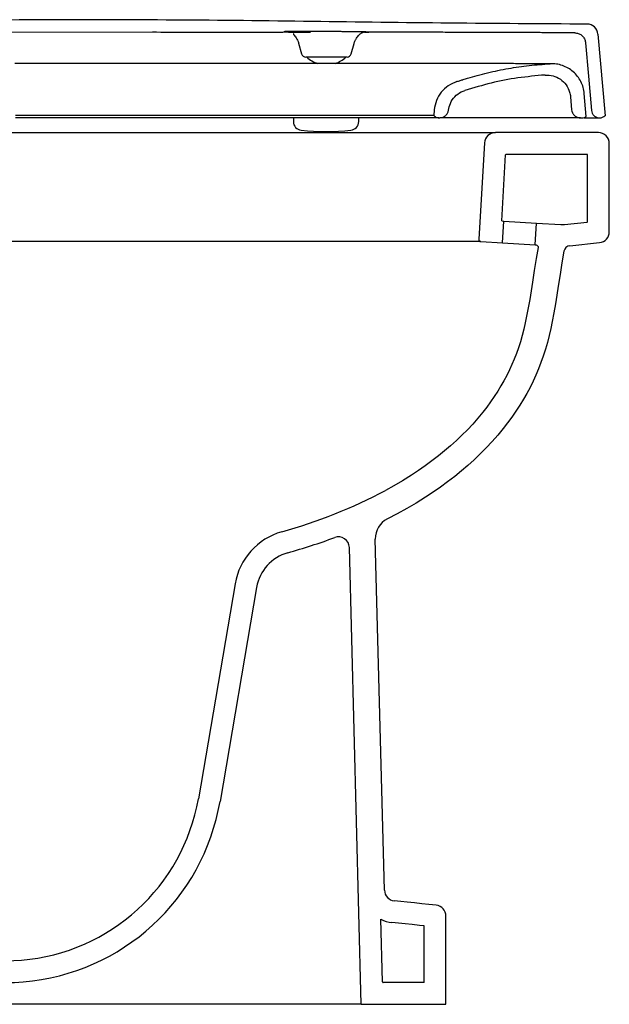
# Model space of a CAD drawing. Header units: millimetres. Extents: x 800.541 to 801.106, y 1113.515 to 1113.967.
import ezdxf

# ---------------------------------------------------------------- set-up
doc = ezdxf.new("R2010")
doc.units = ezdxf.units.MM
doc.layers.add('SANINDUSA', color=3, linetype='Continuous')

msp = doc.modelspace()

# ---------------------------------------------------------------- linework, layer by layer
at = {"layer": 'SANINDUSA'}
for p, q in [((800.9933563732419, 1113.961552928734), (800.992293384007, 1113.961364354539)), ((801.1005274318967, 1113.960741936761), (801.1038114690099, 1113.923238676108)), ((800.9631873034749, 1113.95659421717), (800.9645252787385, 1113.951600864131)), ((800.9632105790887, 1113.956600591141), (800.9632249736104, 1113.956619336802)), ((800.9632249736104, 1113.956619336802), (800.9633392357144, 1113.956635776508)), ((800.9873221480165, 1113.951600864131), (800.9886149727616, 1113.956425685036)), ((800.9885109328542, 1113.956448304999), (800.9885834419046, 1113.956438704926)), ((800.9885834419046, 1113.956438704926), (800.9886083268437, 1113.956432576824)), ((800.9886083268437, 1113.956432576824), (800.9886108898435, 1113.956426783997)), ((800.9886108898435, 1113.956426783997), (800.9886122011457, 1113.956423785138)), ((800.9853903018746, 1113.950118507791), (800.9664571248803, 1113.950118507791)), ((800.8416846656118, 1113.947297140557), (800.8329095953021, 1113.947297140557)), ((800.931684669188, 1113.947297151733), (800.8416846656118, 1113.947297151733)), ((800.9407613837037, 1113.947297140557), (800.931684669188, 1113.947297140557)), ((800.9407768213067, 1113.947297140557), (800.9407613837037, 1113.947297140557)), ((800.9530786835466, 1113.947297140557), (800.9407768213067, 1113.947297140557)), ((800.9531153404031, 1113.947297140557), (800.9530786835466, 1113.947297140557)), ((800.9624323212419, 1113.947297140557), (800.9531153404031, 1113.947297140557)), ((800.9624841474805, 1113.94729712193), (800.9624323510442, 1113.94729712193)), ((801.0785899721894, 1113.947090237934), (801.0780335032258, 1113.947092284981)), ((801.0784626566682, 1113.947090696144), (801.078472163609, 1113.947096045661)), ((801.0879780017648, 1113.931927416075), (801.0885015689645, 1113.925947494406)), ((801.0952148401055, 1113.922950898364), (801.0942991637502, 1113.933417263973)), ((801.0254172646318, 1113.925954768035), (801.0251844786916, 1113.923293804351)), ((800.9230269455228, 1113.923294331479), (800.8332867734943, 1113.923294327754)), ((801.0276908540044, 1113.922296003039), (800.8333089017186, 1113.922296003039)), ((800.9607693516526, 1113.922296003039), (800.9607693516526, 1113.920586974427)), ((800.9907693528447, 1113.920586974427), (800.9905477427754, 1113.920586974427)), ((800.9907693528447, 1113.920586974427), (800.9907693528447, 1113.922296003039)), ((801.0278658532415, 1113.922296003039), (801.0279709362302, 1113.922296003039)), ((801.0924871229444, 1113.922296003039), (801.093208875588, 1113.922296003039)), ((801.1012645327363, 1113.922297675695), (801.1013345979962, 1113.922297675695)), ((801.1037614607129, 1113.923238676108), (801.1038114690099, 1113.923238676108)), ((800.8307806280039, 1113.91549034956), (800.920780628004, 1113.91549034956)), ((800.920780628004, 1113.91549034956), (801.0534923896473, 1113.91549034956)), ((801.1007806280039, 1113.91549034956), (801.0534923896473, 1113.91549034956)), ((801.1057806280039, 1113.869992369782), (801.1057806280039, 1113.91049034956)), ((801.0563900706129, 1113.874955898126), (801.0581901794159, 1113.905255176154)), ((801.095530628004, 1113.90549034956), (801.058439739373, 1113.90549034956)), ((801.0957806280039, 1113.874719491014), (801.0957806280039, 1113.90524034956)), ((801.0568101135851, 1113.864913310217), (801.0574031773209, 1113.874895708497)), ((801.0574031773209, 1113.874895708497), (801.0723767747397, 1113.874006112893)), ((801.071783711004, 1113.864023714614), (801.0723767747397, 1113.874006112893)), ((801.0468128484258, 1113.865507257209), (800.7010746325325, 1113.865507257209)), ((801.0568101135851, 1113.864913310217), (801.071783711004, 1113.864023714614)), ((801.0876128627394, 1113.863580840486), (801.1013032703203, 1113.865019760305)), ((801.0025885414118, 1113.567825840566), (800.9983680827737, 1113.728998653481)), ((800.9919548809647, 1113.51549034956), (800.9864656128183, 1113.725117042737)), ((800.9340438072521, 1113.708499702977), (800.9171746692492, 1113.609848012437)), ((800.9439007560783, 1113.706814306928), (800.9271079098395, 1113.608602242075)), ((801.030780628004, 1113.51549034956), (801.030780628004, 1113.55598849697)), ((801.0016900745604, 1113.525733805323), (801.0009365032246, 1113.554511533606)), ((801.020780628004, 1113.52549034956), (801.020780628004, 1113.55148665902)), ((801.020780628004, 1113.52549034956), (801.0019399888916, 1113.52549034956)), ((800.9919548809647, 1113.51549034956), (800.560780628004, 1113.51549034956)), ((800.9919548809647, 1113.51549034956), (801.030780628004, 1113.51549034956))]:
    msp.add_line(p, q, dxfattribs=at)
at = {"layer": 'SANINDUSA', "flags": 128}
for points in [[(800.968580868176, 1113.961529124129), (800.9676175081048, 1113.961527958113), (800.9671351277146, 1113.961527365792), (800.9670144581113, 1113.96152721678), (800.966984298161, 1113.961527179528), (800.9669805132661, 1113.961527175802), (800.9669802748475, 1113.961527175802), (800.9669802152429, 1113.961527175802), (800.9669802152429, 1113.961527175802), (800.9669802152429, 1113.961527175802), (800.9669802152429, 1113.961527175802), (800.9559315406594, 1113.961514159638), (800.9447373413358, 1113.961504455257), (800.9334365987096, 1113.961501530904), (800.928083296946, 1113.961503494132), (800.9232753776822, 1113.961507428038), (800.9197724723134, 1113.961510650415), (800.9162695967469, 1113.961513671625), (800.9127667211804, 1113.96151649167), (800.9042595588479, 1113.961522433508), (800.9000059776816, 1113.961524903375), (800.8978791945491, 1113.961526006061), (800.8968157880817, 1113.961526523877), (800.8962840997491, 1113.961526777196), (800.8961511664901, 1113.961526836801), (800.8960847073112, 1113.961526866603), (800.8960764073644, 1113.961526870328), (800.8960722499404, 1113.961526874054), (800.8960701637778, 1113.961526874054), (800.8960691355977, 1113.961526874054), (800.8960690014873, 1113.961526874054), (800.8960689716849, 1113.961526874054), (800.8960689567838, 1113.961526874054), (800.8960689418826, 1113.961526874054), (800.8143363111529, 1113.961492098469)], [(801.0948582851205, 1113.956755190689), (801.0962080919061, 1113.941334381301), (801.0975785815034, 1113.9256776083)], [(801.0563900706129, 1113.874955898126), (801.0574031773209, 1113.874895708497)], [(801.0849724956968, 1113.861120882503), (801.0840604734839, 1113.855745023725), (801.083203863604, 1113.850359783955), (801.082366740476, 1113.84497145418), (801.0817294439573, 1113.840931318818), (801.0810646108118, 1113.836895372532), (801.0803542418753, 1113.832867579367), (801.0795803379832, 1113.828851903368), (801.0789005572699, 1113.825640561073), (801.0781574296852, 1113.822441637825), (801.0773417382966, 1113.819260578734), (801.076444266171, 1113.816102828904), (801.0754557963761, 1113.812973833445), (801.0744217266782, 1113.810027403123), (801.0732946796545, 1113.807113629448), (801.072077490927, 1113.804236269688), (801.0707729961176, 1113.80139908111), (801.0693837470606, 1113.798603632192), (801.0679120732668, 1113.795849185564), (801.0663615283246, 1113.793138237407), (801.0647356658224, 1113.790473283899), (801.0629329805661, 1113.787699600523), (801.0610508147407, 1113.784977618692), (801.0590931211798, 1113.782309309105), (801.0570638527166, 1113.779696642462), (801.0545748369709, 1113.776678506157), (801.0519925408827, 1113.773737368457), (801.049322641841, 1113.770875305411), (801.0465708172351, 1113.768094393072), (801.0437413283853, 1113.765395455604), (801.040836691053, 1113.762775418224), (801.0378630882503, 1113.760233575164), (801.0348267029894, 1113.757769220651), (801.0315677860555, 1113.75525681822), (801.0282466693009, 1113.752825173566), (801.0248679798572, 1113.750473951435), (801.0214363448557, 1113.748202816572), (801.0171583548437, 1113.745524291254), (801.0128064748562, 1113.742963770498), (801.008385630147, 1113.740524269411), (801.0039007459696, 1113.738208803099)], [(801.0263034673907, 1113.56096108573), (801.0229904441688, 1113.561309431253), (801.0196774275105, 1113.561657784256), (801.016364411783, 1113.562006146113), (801.0130513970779, 1113.562354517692), (801.0100576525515, 1113.56266932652), (801.00706390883, 1113.562984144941)], [(801.020780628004, 1113.55148665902), (801.0186317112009, 1113.551712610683), (801.0153186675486, 1113.552060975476), (801.0120056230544, 1113.552409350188), (801.0090118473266, 1113.552724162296), (801.0060180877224, 1113.553038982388)]]:
    msp.add_lwpolyline(points, dxfattribs=at)
for points in [[(801.0485011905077, 1113.910786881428), (801.0458739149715, 1113.86656480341, 0.4142135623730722), (801.0468128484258, 1113.865507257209), (801.0568101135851, 1113.864913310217)], [(801.0723767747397, 1113.874006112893), (801.0835401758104, 1113.873342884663, 0.04103825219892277), (801.0851785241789, 1113.873380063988), (801.0955567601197, 1113.87447086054)], [(801.071783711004, 1113.864023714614), (801.0721653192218, 1113.864001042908, -0.4464245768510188), (801.0730919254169, 1113.862835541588), (801.0722191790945, 1113.857691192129), (801.0713494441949, 1113.852223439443), (801.0705111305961, 1113.846827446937), (801.069882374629, 1113.842841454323), (801.0692352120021, 1113.838912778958), (801.0685531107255, 1113.835045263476), (801.0678178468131, 1113.831230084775), (801.0671851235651, 1113.828241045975), (801.0664995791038, 1113.825289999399), (801.0657564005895, 1113.82239172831), (801.0649491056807, 1113.81955126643), (801.0640702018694, 1113.816769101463), (801.063161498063, 1113.814179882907), (801.0621701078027, 1113.811616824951), (801.061097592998, 1113.809081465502), (801.0599460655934, 1113.806576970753), (801.0587163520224, 1113.804102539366), (801.0574096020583, 1113.801656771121), (801.0560291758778, 1113.799243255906), (801.0545807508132, 1113.796869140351), (801.0529650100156, 1113.794383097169), (801.0512761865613, 1113.791940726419), (801.0495151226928, 1113.789540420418), (801.0476943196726, 1113.787196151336), (801.0454349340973, 1113.7844564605), (801.0430943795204, 1113.781790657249), (801.0406685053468, 1113.77919018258), (801.0381628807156, 1113.776658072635), (801.0355796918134, 1113.774194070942), (801.0329179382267, 1113.771793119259), (801.03018219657, 1113.769454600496), (801.0273811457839, 1113.767181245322), (801.0243588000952, 1113.764851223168), (801.0212739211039, 1113.762592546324), (801.0181284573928, 1113.760403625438), (801.0149398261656, 1113.758293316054), (801.0109304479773, 1113.755782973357), (801.0068638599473, 1113.753390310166), (801.0031151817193, 1113.751321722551)]]:
    msp.add_lwpolyline(points, format="xyb", dxfattribs=at)
at = {"layer": 'SANINDUSA'}
for centre, radius, start, end in [((801.0955465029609, 1113.960305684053), 0.004999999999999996, 5.005467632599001, 89.89230205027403), ((800.9664571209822, 1113.952118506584), 0.002000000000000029, 195.0001647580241, 270), ((800.9759237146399, 1113.959939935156), 0.01332142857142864, 227.4989889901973, 252.7756559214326), ((800.9759237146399, 1113.959939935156), 0.01332142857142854, 287.6519167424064, 312.5010110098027), ((800.9853903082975, 1113.952118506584), 0.002000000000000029, 270, 344.9998352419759), ((800.9647693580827, 1113.920586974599), 0.004000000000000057, 180, 264.2079973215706), ((800.9867693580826, 1113.920586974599), 0.004000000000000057, 275.7920026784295, 0), ((801.1013345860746, 1113.925897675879), 0.003600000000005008, 270, 312.3867624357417), ((800.9757693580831, 1114.029030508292), 0.113, 264.2079973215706, 275.7920026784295), ((801.0534923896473, 1113.91049034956), 0.005, 90, 176.60000000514), ((801.1007806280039, 1113.91049034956), 0.005000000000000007, 0, 90), ((801.058439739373, 1113.90524034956), 0.00025, 90, 176.60000000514), ((801.095530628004, 1113.90524034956), 0.00025, 0, 90), ((801.095530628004, 1113.874719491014), 0.00025, 275.9999999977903, 0), ((801.1007806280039, 1113.869992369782), 0.005000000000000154, 275.9999999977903, 0), ((801.0879264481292, 1113.8605972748), 0.003000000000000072, 95.99999999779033, 169.9483484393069), ((800.8908826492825, 1113.963462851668), 0.24, 285.6061592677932, 297.8809242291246), ((801.0083646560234, 1113.729260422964), 0.009999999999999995, 116.5123692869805, 181.4999999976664), ((800.9636146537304, 1113.703443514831), 0.03, 105.7941232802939, 170.2970805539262), ((800.8763748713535, 1114.011863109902), 0.3005205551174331, 285.7941232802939, 290.1194426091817), ((800.9814673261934, 1113.724986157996), 0.005, 1.499999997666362, 110.1194426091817), ((800.9636146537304, 1113.703443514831), 0.02, 105.7941232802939, 170.2970805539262), ((800.8285384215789, 1113.625456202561), 0.09, 274.7362821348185, 350.0130228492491), ((800.8285384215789, 1113.625456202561), 0.1, 274.7362821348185, 350.2970805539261), ((800.8293641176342, 1113.61549034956), 0.08, 196.0263690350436, 274.7362821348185), ((800.8293641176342, 1113.61549034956), 0.09, 196.0263690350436, 274.7362821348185), ((801.0075868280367, 1113.567956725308), 0.005000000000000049, 181.4999999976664, 263.9968119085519), ((801.025780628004, 1113.55598849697), 0.005, 0, 83.99779512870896), ((801.0075868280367, 1113.567956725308), 0.01500000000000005, 243.6818607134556, 263.9968119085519), ((801.0019399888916, 1113.52574034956), 0.00025, 181.4999999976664, 270)]:
    msp.add_arc(centre, radius, start, end, dxfattribs=at)
for points, knots in [([(801.095555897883, 1113.965305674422), (801.0745259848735, 1113.965421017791), (801.0324650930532, 1113.965651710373), (800.9693789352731, 1113.966535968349), (800.9062912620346, 1113.967259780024), (800.8421973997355, 1113.967361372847), (800.777105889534, 1113.966684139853), (800.7110161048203, 1113.965741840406), (800.6669524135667, 1113.965458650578), (800.6449210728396, 1113.965317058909)], [0, 0, 0, 0, 0.1399973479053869, 0.2800017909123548, 0.4200031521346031, 0.5599973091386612, 0.7066636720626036, 0.8533351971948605, 1, 1, 1, 1]), ([(800.9933564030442, 1113.96155287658), (800.9938267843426, 1113.961560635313), (800.9943566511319, 1113.961569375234), (800.9947157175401, 1113.961577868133), (800.9947575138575, 1113.961579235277), (800.9947632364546, 1113.961579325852), (800.9947638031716, 1113.96157935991), (800.9947639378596, 1113.961579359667), (800.9947639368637, 1113.961579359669), (800.9947693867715, 1113.961579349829), (800.9955317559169, 1113.961606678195), (800.9953947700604, 1113.961627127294), (800.9951258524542, 1113.961645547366), (800.9947540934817, 1113.961659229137), (800.9944434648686, 1113.961668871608), (800.9940077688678, 1113.961680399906), (800.9934105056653, 1113.961693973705), (800.9922426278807, 1113.961716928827), (800.9902902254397, 1113.961748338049), (800.9877516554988, 1113.961781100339), (800.9854838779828, 1113.961806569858), (800.9836674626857, 1113.961825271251), (800.9818819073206, 1113.961842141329), (800.9798395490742, 1113.961860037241), (800.9775450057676, 1113.96187809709), (800.9748914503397, 1113.961895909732), (800.9722572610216, 1113.961910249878), (800.970012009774, 1113.96191928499), (800.9680356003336, 1113.961924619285), (800.9663248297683, 1113.961926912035), (800.964608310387, 1113.961926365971), (800.962499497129, 1113.961921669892), (800.9602066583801, 1113.961908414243), (800.9584713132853, 1113.961885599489), (800.9574872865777, 1113.961862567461), (800.9570040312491, 1113.961845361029), (800.9567063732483, 1113.96182928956), (800.9564745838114, 1113.961809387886), (800.9564069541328, 1113.961782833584), (800.9566515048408, 1113.961752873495), (800.9570941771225, 1113.961726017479), (800.9576807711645, 1113.961700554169), (800.9586869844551, 1113.961667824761), (800.9603272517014, 1113.961629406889), (800.9626780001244, 1113.961590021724), (800.9654289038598, 1113.961555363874), (800.967528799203, 1113.961537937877), (800.9685823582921, 1113.96152919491)], [0, 0, 0, 0, 0.03745905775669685, 0.04219621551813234, 0.04278926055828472, 0.04286333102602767, 0.04287264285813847, 0.04287380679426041, 0.04287396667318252, 0.04287412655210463, 0.08348792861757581, 0.1117825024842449, 0.1400921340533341, 0.1514564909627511, 0.1628532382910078, 0.1751794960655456, 0.192752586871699, 0.2101840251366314, 0.2533097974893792, 0.2962528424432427, 0.3178172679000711, 0.3394994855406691, 0.3613654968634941, 0.3789954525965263, 0.4074679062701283, 0.4358125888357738, 0.4641592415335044, 0.4926363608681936, 0.510311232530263, 0.5322785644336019, 0.5540599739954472, 0.5757220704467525, 0.6188598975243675, 0.6621831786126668, 0.6840908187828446, 0.7039591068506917, 0.7181860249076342, 0.7323593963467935, 0.7605962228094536, 0.7888125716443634, 0.8076824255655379, 0.8266401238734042, 0.8510231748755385, 0.8884429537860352, 0.9255581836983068, 0.9626510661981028, 1, 1, 1, 1]), ([(800.988613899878, 1113.956426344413), (800.9887608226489, 1113.956869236), (800.9890546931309, 1113.957755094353), (800.989753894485, 1113.95887229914), (800.9904509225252, 1113.959747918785), (800.9908048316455, 1113.960168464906), (800.9909344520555, 1113.960359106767), (800.9909513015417, 1113.960385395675), (800.9909545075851, 1113.96039027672), (800.9909559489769, 1113.960392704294), (800.9909568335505, 1113.96039383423), (800.9909570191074, 1113.960394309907), (800.9909571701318, 1113.960394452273), (800.9909571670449, 1113.960394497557), (800.9909575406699, 1113.960472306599), (800.9916165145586, 1113.96088130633), (800.9919410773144, 1113.961138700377), (800.992293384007, 1113.961364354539), (800.992293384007, 1113.961364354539), (800.992293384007, 1113.961364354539)], [0, 0, 0, 0, 0.1293662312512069, 0.2587544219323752, 0.3994249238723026, 0.5638442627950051, 0.5866984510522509, 0.5895933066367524, 0.5910444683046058, 0.5917718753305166, 0.5921358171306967, 0.5922258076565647, 0.5922710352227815, 0.5922767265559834, 0.5922781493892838, 0.681371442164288, 0.7889120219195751, 0.9023854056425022, 1, 1, 1, 1]), ([(801.0898888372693, 1113.96131944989), (801.0897803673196, 1113.961319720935), (801.0895636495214, 1113.961320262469), (801.0881471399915, 1113.961324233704), (801.0863683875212, 1113.961329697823), (801.0846393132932, 1113.961335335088), (801.083307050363, 1113.961339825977), (801.081826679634, 1113.961344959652), (801.0801991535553, 1113.961350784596), (801.0785261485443, 1113.961356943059), (801.0769334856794, 1113.961362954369), (801.0754681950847, 1113.9613686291), (801.0730230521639, 1113.961378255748), (801.0692363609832, 1113.961393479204), (801.0634620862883, 1113.961416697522), (801.0567470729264, 1113.961443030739), (801.0490303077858, 1113.961471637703), (801.0406637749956, 1113.961498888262), (801.0317412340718, 1113.961522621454), (801.0225055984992, 1113.961540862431), (801.0130543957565, 1113.961550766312), (801.0034219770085, 1113.961554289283), (800.9967122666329, 1113.961552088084), (800.9933585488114, 1113.961550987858)], [0, 0, 0, 0, 0.06409749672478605, 0.1280637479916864, 0.1919794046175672, 0.2188605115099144, 0.2457529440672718, 0.2726628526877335, 0.2995964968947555, 0.3265603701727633, 0.3489469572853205, 0.3672148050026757, 0.3854731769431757, 0.4428038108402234, 0.5001107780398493, 0.5652827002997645, 0.6298500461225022, 0.6942577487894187, 0.7586831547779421, 0.8217584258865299, 0.8812543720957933, 0.9406473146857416, 1, 1, 1, 1]), ([(801.0898921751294, 1113.961319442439), (801.0898915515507, 1113.961319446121), (801.0898909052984, 1113.961319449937), (801.0898889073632, 1113.961319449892), (801.0898888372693, 1113.96131944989)], [0, 0, 0, 0, 0.9649171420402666, 1, 1, 1, 1]), ([(801.0898921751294, 1113.961319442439), (801.0904541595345, 1113.961262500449), (801.0915781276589, 1113.961148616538), (801.0930734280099, 1113.960282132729), (801.0942023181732, 1113.959010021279), (801.0947316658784, 1113.957744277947), (801.0948305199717, 1113.956972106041), (801.0948582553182, 1113.95675545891)], [0, 0, 0, 0, 0.2277906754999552, 0.4555810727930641, 0.6833715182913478, 0.9111640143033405, 1, 1, 1, 1]), ([(800.9609269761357, 1113.960839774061), (800.960897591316, 1113.96079675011), (800.9608332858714, 1113.960702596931), (800.9609768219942, 1113.960397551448), (800.9613471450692, 1113.959908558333), (800.9620317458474, 1113.959048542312), (800.9627395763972, 1113.957935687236), (800.9630375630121, 1113.95704437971), (800.9631850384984, 1113.9566032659)], [0, 0, 0, 0, 0.1133242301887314, 0.2479976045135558, 0.4774100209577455, 0.667110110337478, 0.8352506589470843, 1, 1, 1, 1]), ([(800.9796320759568, 1113.947292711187), (800.9712104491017, 1113.947295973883), (800.9694954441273, 1113.947296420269), (800.9663500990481, 1113.947296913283), (800.9639145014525, 1113.947297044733), (800.9624841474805, 1113.94729712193)], [0, 0, 0, 0, 0.2331267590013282, 0.5496381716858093, 1, 1, 1, 1]), ([(801.0780335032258, 1113.947092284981), (801.0779751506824, 1113.947092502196), (801.0778584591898, 1113.947092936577), (801.0776514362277, 1113.947093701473), (801.0774211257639, 1113.947094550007), (801.0771651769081, 1113.94709548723), (801.076884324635, 1113.947096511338), (801.0765783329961, 1113.947097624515), (801.0757510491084, 1113.947100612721), (801.0742573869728, 1113.947105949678), (801.0717266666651, 1113.947114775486), (801.0689376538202, 1113.947124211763), (801.0656406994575, 1113.94713498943), (801.0617559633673, 1113.947147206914), (801.05724440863, 1113.947160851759), (801.0521019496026, 1113.947175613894), (801.0462816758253, 1113.947191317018), (801.039750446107, 1113.947207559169), (801.0326058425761, 1113.947223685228), (801.025141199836, 1113.947238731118), (801.0174264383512, 1113.947252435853), (801.0091890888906, 1113.947265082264), (801.000420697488, 1113.947276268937), (800.9911253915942, 1113.947285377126), (800.9841987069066, 1113.947290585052), (800.9803059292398, 1113.947292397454), (800.9796320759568, 1113.947292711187)], [0, 0, 0, 0, 0.01147928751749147, 0.0229559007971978, 0.03443022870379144, 0.04590275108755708, 0.05737390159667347, 0.06884418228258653, 0.08031400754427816, 0.1433983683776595, 0.1935229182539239, 0.2434788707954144, 0.2934391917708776, 0.3461457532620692, 0.4012033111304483, 0.4562583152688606, 0.5133372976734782, 0.573658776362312, 0.6339666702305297, 0.6934287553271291, 0.7497233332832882, 0.8059987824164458, 0.8684833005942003, 0.9280196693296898, 0.9875399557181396, 0.9999999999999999, 0.9999999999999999, 0.9999999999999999, 0.9999999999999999]), ([(801.0358364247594, 1113.938949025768), (801.0363393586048, 1113.939108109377), (801.0370882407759, 1113.939344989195), (801.03795011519, 1113.93961760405), (801.0383596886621, 1113.939747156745), (801.0385457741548, 1113.939806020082), (801.0386287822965, 1113.939832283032), (801.0386655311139, 1113.939843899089), (801.0386817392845, 1113.939849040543), (801.0386888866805, 1113.939851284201), (801.0386920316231, 1113.939852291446), (801.038693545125, 1113.939852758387), (801.0393788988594, 1113.940074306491), (801.0415210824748, 1113.940731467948), (801.0452432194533, 1113.941806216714), (801.0498826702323, 1113.942988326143), (801.054665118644, 1113.944053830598), (801.0610228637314, 1113.945259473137), (801.0689903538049, 1113.946430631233), (801.0753894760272, 1113.9468702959), (801.0785897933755, 1113.947090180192)], [0, 0, 0, 0, 0.03625238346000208, 0.05398078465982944, 0.06212535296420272, 0.06577518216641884, 0.06739421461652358, 0.06810886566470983, 0.06842393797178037, 0.06856283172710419, 0.06862370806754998, 0.06865088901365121, 0.06867168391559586, 0.1181244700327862, 0.2226370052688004, 0.3348976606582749, 0.4471054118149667, 0.5593097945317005, 0.7796028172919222, 1, 1, 1, 1]), ([(801.0782532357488, 1113.947108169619), (801.0781034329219, 1113.947109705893), (801.0778059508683, 1113.947112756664), (801.0771314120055, 1113.947116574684), (801.0763029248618, 1113.947119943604), (801.0751842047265, 1113.947123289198), (801.0737142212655, 1113.947126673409), (801.0718188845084, 1113.947129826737), (801.0696926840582, 1113.947132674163), (801.0672965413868, 1113.947135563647), (801.0654975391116, 1113.947137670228), (801.0643810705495, 1113.947139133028), (801.0642394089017, 1113.947139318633)], [0, 0, 0, 0, 0.09634393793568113, 0.1913221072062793, 0.2849556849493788, 0.3772641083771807, 0.5039085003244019, 0.6271074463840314, 0.747616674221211, 0.8654774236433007, 0.9829312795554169, 1, 1, 1, 1]), ([(801.0784752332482, 1113.947097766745), (801.0784726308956, 1113.947099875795), (801.0784683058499, 1113.947103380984), (801.0783841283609, 1113.947105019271), (801.078350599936, 1113.947105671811)], [0, 0, 0, 0, 0.601693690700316, 1, 1, 1, 1]), ([(801.0942993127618, 1113.933417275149), (801.0941627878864, 1113.934367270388), (801.0938893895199, 1113.936269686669), (801.0928002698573, 1113.938954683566), (801.0912561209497, 1113.941394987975), (801.0892684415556, 1113.943490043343), (801.0869163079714, 1113.945173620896), (801.0842901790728, 1113.946366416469), (801.0814757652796, 1113.947077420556), (801.0795532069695, 1113.947085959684), (801.0785899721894, 1113.947090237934)], [0, 0, 0, 0, 0.1248883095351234, 0.2500955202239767, 0.3746950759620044, 0.5000158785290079, 0.6245936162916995, 0.74983298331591, 0.8746620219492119, 1, 1, 1, 1]), ([(801.0358364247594, 1113.938949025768), (801.034470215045, 1113.938385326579), (801.0317377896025, 1113.937257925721), (801.0285076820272, 1113.934151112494), (801.0261771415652, 1113.930322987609), (801.0256705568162, 1113.927410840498), (801.0254172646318, 1113.925954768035)], [0, 0, 0, 0, 0.2499991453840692, 0.4999993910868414, 0.749999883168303, 1, 1, 1, 1]), ([(801.0762748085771, 1113.94194379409), (801.0721249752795, 1113.941559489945), (801.0638253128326, 1113.940790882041), (801.051525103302, 1113.938423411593), (801.0435331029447, 1113.93605631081), (801.0395370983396, 1113.934872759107)], [0, 0, 0, 0, 0.3333333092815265, 0.6666662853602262, 1, 1, 1, 1]), ([(801.0762751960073, 1113.941943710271), (801.0775186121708, 1113.941906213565), (801.0800055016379, 1113.941831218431), (801.0834258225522, 1113.940158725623), (801.0860976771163, 1113.937537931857), (801.0875823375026, 1113.934606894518), (801.0878715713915, 1113.932656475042), (801.0879797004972, 1113.931927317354)], [0, 0, 0, 0, 0.2175941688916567, 0.4351983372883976, 0.6528223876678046, 0.8702088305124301, 1, 1, 1, 1]), ([(801.0319431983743, 1113.925787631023), (801.0321755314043, 1113.926855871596), (801.0326715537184, 1113.929136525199), (801.0347589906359, 1113.93211496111), (801.0372431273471, 1113.934022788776), (801.0389680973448, 1113.934663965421), (801.0395363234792, 1113.93487517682)], [0, 0, 0, 0, 0.2612699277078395, 0.5578015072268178, 0.8543344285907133, 1, 1, 1, 1]), ([(801.0279756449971, 1113.922296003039), (801.0284253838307, 1113.922340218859), (801.0293248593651, 1113.922428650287), (801.0305229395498, 1113.923118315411), (801.0314299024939, 1113.924133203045), (801.0318342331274, 1113.925097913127), (801.031923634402, 1113.925663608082), (801.0319431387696, 1113.925787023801)], [0, 0, 0, 0, 0.2336977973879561, 0.4673944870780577, 0.701090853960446, 0.9347880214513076, 0.9999999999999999, 0.9999999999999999, 0.9999999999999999, 0.9999999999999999]), ([(801.0885023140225, 1113.925947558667), (801.0885855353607, 1113.925503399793), (801.0887519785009, 1113.924615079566), (801.0895433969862, 1113.923481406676), (801.0906334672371, 1113.922667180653), (801.0916820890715, 1113.922328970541), (801.0923084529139, 1113.92230331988), (801.0924871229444, 1113.922296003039)], [0, 0, 0, 0, 0.2273186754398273, 0.4546386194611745, 0.6819616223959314, 0.909279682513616, 1, 1, 1, 1]), ([(801.0975787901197, 1113.925675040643), (801.0976558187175, 1113.925264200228), (801.0978098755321, 1113.92444252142), (801.0985420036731, 1113.923393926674), (801.099550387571, 1113.922640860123), (801.1005202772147, 1113.922328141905), (801.1010995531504, 1113.922304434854), (801.1012647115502, 1113.922297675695)], [0, 0, 0, 0, 0.2273346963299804, 0.4546682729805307, 0.6820026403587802, 0.9093352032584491, 1, 1, 1, 1]), ([(801.0186546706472, 1113.923293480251), (801.0173963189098, 1113.923293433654), (801.014877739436, 1113.923293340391), (801.009970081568, 1113.923293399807), (801.0061728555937, 1113.923293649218), (801.0041256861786, 1113.923293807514), (801.0040994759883, 1113.923293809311), (801.0040608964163, 1113.923293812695), (801.0039919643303, 1113.923293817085), (801.0038685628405, 1113.923293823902), (801.0036474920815, 1113.923293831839), (801.0032503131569, 1113.923293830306), (801.0025334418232, 1113.923293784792), (801.00122891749, 1113.923293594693), (800.998821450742, 1113.923293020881), (800.9962419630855, 1113.923292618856), (800.993858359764, 1113.923292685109), (800.9923697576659, 1113.923292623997), (800.99085603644, 1113.923292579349), (800.9893177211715, 1113.923292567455), (800.9878722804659, 1113.923292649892), (800.9865264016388, 1113.923292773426), (800.9852856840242, 1113.923292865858), (800.9840314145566, 1113.923292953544), (800.9827638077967, 1113.923293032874), (800.981483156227, 1113.923293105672), (800.9801896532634, 1113.923293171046), (800.9769296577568, 1113.92329332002), (800.9718110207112, 1113.923293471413), (800.9646416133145, 1113.923293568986), (800.9562907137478, 1113.923293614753), (800.9463592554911, 1113.923293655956), (800.9348011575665, 1113.92329380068), (800.9269619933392, 1113.923294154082), (800.9230269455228, 1113.923294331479)], [0, 0, 0, 0, 0.08075572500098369, 0.1616318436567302, 0.2428168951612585, 0.2431445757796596, 0.2434021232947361, 0.2438620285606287, 0.2446830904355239, 0.246149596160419, 0.2487688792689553, 0.2534474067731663, 0.2618063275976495, 0.2767476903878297, 0.3034798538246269, 0.3513999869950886, 0.3679812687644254, 0.3845307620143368, 0.4010506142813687, 0.4175426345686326, 0.4340091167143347, 0.4467524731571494, 0.4594825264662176, 0.4721998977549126, 0.4849054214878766, 0.4975999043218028, 0.5102844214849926, 0.5229594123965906, 0.5925187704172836, 0.6545083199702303, 0.7164697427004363, 0.8104514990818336, 0.90485179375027, 1, 1, 1, 1]), ([(801.0251848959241, 1113.923293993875), (801.025066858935, 1113.923293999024), (801.024831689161, 1113.923294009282), (801.0229267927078, 1113.923293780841), (801.020668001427, 1113.923293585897), (801.0190284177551, 1113.923293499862), (801.0186546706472, 1113.923293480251)], [0, 0, 0, 0, 0.3056351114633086, 0.6089289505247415, 0.9108543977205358, 1, 1, 1, 1]), ([(801.0251848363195, 1113.923294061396), (801.0256393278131, 1113.92297724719), (801.0264516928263, 1113.922410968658), (801.0274333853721, 1113.922331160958), (801.0278658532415, 1113.922296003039)], [0, 0, 0, 0, 0.5594670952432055, 0.9999999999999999, 0.9999999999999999, 0.9999999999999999, 0.9999999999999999]), ([(801.0924871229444, 1113.922296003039), (801.0924115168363, 1113.922296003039), (801.0922603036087, 1113.922296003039), (801.0910279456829, 1113.922296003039), (801.0890720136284, 1113.922296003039), (801.0863292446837, 1113.922296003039), (801.0828297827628, 1113.922296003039), (801.078668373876, 1113.922296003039), (801.0739284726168, 1113.922296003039), (801.068702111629, 1113.922296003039), (801.0629006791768, 1113.922296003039), (801.0565470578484, 1113.922296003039), (801.0496724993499, 1113.922296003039), (801.0418288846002, 1113.922296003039), (801.0346769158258, 1113.922296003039), (801.0297375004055, 1113.922296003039), (801.0281459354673, 1113.922296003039)], [0, 0, 0, 0, 0.07560189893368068, 0.1512048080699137, 0.2268092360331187, 0.3024123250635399, 0.3780129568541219, 0.4536165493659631, 0.5242040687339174, 0.5947879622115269, 0.6653727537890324, 0.7359586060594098, 0.8065447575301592, 0.8771321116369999, 0.9604098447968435, 1, 1, 1, 1]), ([(801.0298260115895, 1113.922791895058), (801.029945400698, 1113.922835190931), (801.0301358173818, 1113.922904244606), (801.0302604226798, 1113.923032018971), (801.0303069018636, 1113.923079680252)], [0, 0, 0, 0, 0.6269887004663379, 1, 1, 1, 1]), ([(801.093208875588, 1113.922296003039), (801.0935942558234, 1113.922329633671), (801.094316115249, 1113.92239262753), (801.0949301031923, 1113.922774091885), (801.0952163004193, 1113.922951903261)], [0, 0, 0, 0, 0.53387158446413, 1, 1, 1, 1]), ([(801.0943033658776, 1113.922297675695), (801.0945786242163, 1113.922297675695), (801.0951096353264, 1113.922297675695), (801.0957979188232, 1113.922297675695), (801.0964635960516, 1113.922297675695), (801.097251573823, 1113.922297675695), (801.0979396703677, 1113.922297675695), (801.0988160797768, 1113.922297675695), (801.0988236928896, 1113.922297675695), (801.0988236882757, 1113.922297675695), (801.09882374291, 1113.922297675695), (801.0988237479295, 1113.922297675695), (801.0988239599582, 1113.922297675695), (801.0988245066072, 1113.922297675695), (801.0988261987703, 1113.922297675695), (801.0988572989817, 1113.922297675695), (801.0990128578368, 1113.922297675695), (801.0996222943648, 1113.922297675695), (801.1004506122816, 1113.922297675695), (801.1010155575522, 1113.922297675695), (801.1010887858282, 1113.922297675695), (801.1010895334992, 1113.922297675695)], [0, 0, 0, 0, 0.0703796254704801, 0.1357719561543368, 0.1976777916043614, 0.2672435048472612, 0.3681857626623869, 0.4889380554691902, 0.4889384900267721, 0.4889401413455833, 0.4889435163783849, 0.4889501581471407, 0.4889635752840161, 0.4890172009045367, 0.4892318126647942, 0.4896607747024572, 0.5033899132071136, 0.5583132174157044, 0.7780364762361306, 0.9977337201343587, 0.9999999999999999, 0.9999999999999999, 0.9999999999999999, 0.9999999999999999])]:
    msp.add_open_spline(points, degree=3, knots=knots, dxfattribs=at)

doc.saveas('drawing.dxf')
